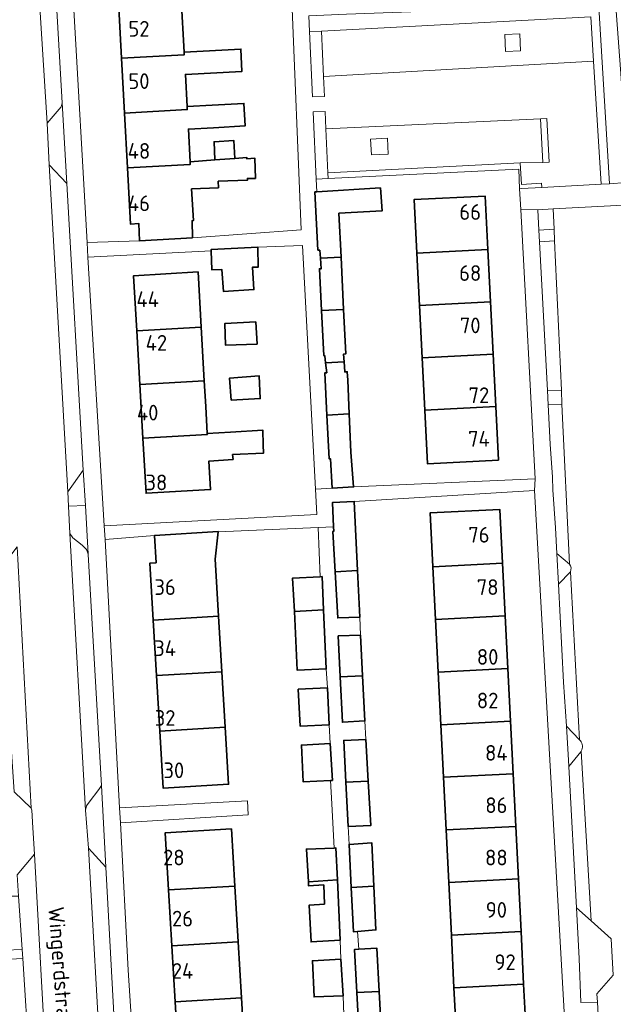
# Model space of a CAD drawing. Header units: metres. Extents: x 245598 to 248629, y 478632 to 481821.
# Tile 30 of 122: x 247227 to 247295, y 479365 to 479478. Entities that reach past the tile are written whole.
import ezdxf
from ezdxf.enums import TextEntityAlignment as Align

# ---------------------------------------------------------------- set-up
doc = ezdxf.new("R2010")
doc.units = ezdxf.units.M
for name, color, linetype, lineweight in [('B-XX-GR-GROENVOORZIENING-GV', 80, 'Continuous', 18), ('B-XX-OG-BEBOUWING-GV', 7, 'Continuous', 35), ('B-XX-OG-BEBOUWING-T18', 10, 'Continuous', 18), ('B-XX-OG-TERREIN_ERF-GV', 7, 'Continuous', 18), ('B-XX-OG-TOPOGRAFIE-T18', 10, 'Continuous', 18), ('B-XX-VH-VERHARDING_OPEN-GV', 252, 'Continuous', 18)]:
    doc.layers.add(name, color=color, linetype=linetype, lineweight=lineweight)
doc.styles.add('NLCS-ISO-M-T18', font='NLCS-ISO.ttf', dxfattribs={"height": 1.8})

msp = doc.modelspace()

# ---------------------------------------------------------------- linework, layer by layer
at = {"layer": 'B-XX-GR-GROENVOORZIENING-GV'}
for points in [[(247260.581, 479476.674), (247260.914, 479469.195), (247262.277, 479469.255), (247262.176, 479471.523), (247261.945, 479476.735)], [(247283.066, 479474.385), (247284.777, 479474.46), (247284.69, 479476.44), (247282.98, 479476.366)], [(247232.744, 479459.278), (247232.189, 479468.511), (247232.067, 479468.067), (247230.489, 479466.2), (247230.689, 479461.411)], [(247262.667, 479460.471), (247262.443, 479465.517), (247262.353, 479467.535), (247260.991, 479467.475), (247261.333, 479459.778), (247262.698, 479459.845)], [(247287.079, 479466.686), (247287.348, 479461.679), (247288.066, 479461.718), (247287.798, 479466.725)], [(247269.504, 479464.449), (247267.578, 479464.358), (247267.662, 479462.552), (247269.589, 479462.642)], [(247262.667, 479460.471), (247262.698, 479459.845), (247284.567, 479460.911), (247284.667, 479458.667), (247284.878, 479458.678), (247287.23, 479458.807), (247287.186, 479459.295), (247284.881, 479459.163), (247284.732, 479461.62)], [(247286.961, 479452.572), (247288.681, 479452.696), (247288.619, 479454.051), (247286.889, 479453.927)], [(247287.941, 479433.895), (247289.528, 479433.971), (247289.47, 479435.595), (247287.856, 479435.526)], [(247234.611, 479426.389), (247232.833, 479423.933), (247232.914, 479422.281), (247234.85, 479422.338)], [(247232.914, 479422.281), (247233.067, 479419.133), (247233.4, 479418.667), (247234.5, 479417.811), (247234.967, 479417.311), (247235.178, 479416.778), (247234.85, 479422.338)], [(247234.867, 479387.433), (247235.2, 479383.067), (247237.189, 479380.889), (247236.712, 479390.267), (247236.411, 479389.8), (247235.3, 479388.367), (247234.967, 479387.933)], [(247227.2, 479377.56), (247226.23, 479377.58), (247226.17, 479378.27), (247221.3, 479377.83), (247221.72, 479371.23), (247227.594, 479371.45)], [(247291.673, 479365.383), (247293.59, 479365.426), (247293.534, 479366.392), (247295.417, 479368.521), (247295.169, 479372.683), (247292.864, 479374.74), (247291.184, 479376.239), (247291.5, 479370.422)], [(247227.66, 479370.43), (247221.8, 479370.13), (247222.67, 479353.57), (247228.597, 479353.862), (247228.4, 479358.98)]]:
    msp.add_lwpolyline(points, close=True, dxfattribs=at)
for points in [[(247290.402, 479415.649), (247288.935, 479416.839), (247289.123, 479413.321)], [(247289.123, 479413.321), (247290.497, 479414.753)], [(247291.653, 479395.388), (247291.546, 479395.498), (247290.029, 479397.064), (247290.267, 479393.156), (247290.305, 479392.447)], [(247290.305, 479392.447), (247291.673, 479394.1), (247291.735, 479394.195)]]:
    msp.add_lwpolyline(points, dxfattribs=at)
for points in [[(247290.497, 479414.753, 0.2617087), (247290.402, 479415.649)], [(247291.735, 479394.195, 0.3066668), (247291.653, 479395.388)]]:
    msp.add_lwpolyline(points, format="xyb", dxfattribs=at)
at = {"layer": 'B-XX-OG-BEBOUWING-GV'}
for points in [[(247246.189, 479474.322), (247245.853, 479480.475), (247238.637, 479480.08), (247238.989, 479473.639), (247246.205, 479474.033)], [(247238.989, 479473.639), (247239.333, 479467.347), (247246.549, 479467.741), (247246.531, 479468.075), (247246.328, 479471.779), (247252.811, 479472.111), (247252.7, 479474.667), (247246.189, 479474.322), (247246.205, 479474.033)], [(247249.567, 479465.656), (247253.189, 479465.889), (247253.044, 479468.456), (247249.411, 479468.233), (247246.531, 479468.075), (247246.549, 479467.741), (247239.333, 479467.347), (247239.677, 479461.055), (247246.893, 479461.45), (247246.877, 479461.75), (247246.672, 479465.497)], [(247249.711, 479461.967), (247252.011, 479462.133), (247251.889, 479464.189), (247249.611, 479464.056)], [(247247.133, 479453.022), (247247.095, 479455), (247247.245, 479455.008), (247247.046, 479458.645), (247250.111, 479458.789), (247250.089, 479459.533), (247253.444, 479459.633), (247253.444, 479459.856), (247254.367, 479459.856), (247254.311, 479462.156), (247253.389, 479462.089), (247253.389, 479462.233), (247252.011, 479462.133), (247249.711, 479461.967), (247246.877, 479461.75), (247246.893, 479461.45), (247239.677, 479461.055), (247240.029, 479454.614), (247240.998, 479454.667), (247241.078, 479452.678)], [(247261.81, 479450.709), (247264.183, 479450.83), (247263.933, 479455.856), (247268.889, 479456.133), (247268.7, 479458.767), (247261.4, 479458.322), (247261.189, 479458.311), (247261.533, 479451.633), (247261.744, 479451.611)], [(247281.015, 479451.686), (247280.703, 479457.829), (247272.562, 479457.416), (247272.874, 479451.272)], [(247249.294, 479451.567), (247249.378, 479449.356), (247250.511, 479449.4), (247250.689, 479446.9), (247254.189, 479447.1), (247254.033, 479449.689), (247254.689, 479449.689), (247254.644, 479451.956), (247254.644, 479451.967), (247249.289, 479451.711)], [(247272.874, 479451.272), (247273.179, 479445.279), (247281.32, 479445.693), (247281.015, 479451.686)], [(247264.183, 479450.83), (247261.81, 479450.709), (247261.9, 479449.467), (247261.7, 479449.489), (247261.941, 479444.707), (247264.481, 479444.837)], [(247248.138, 479442.816), (247247.774, 479449.125), (247240.385, 479448.699), (247240.749, 479442.389)], [(247281.625, 479439.699), (247281.32, 479445.693), (247273.179, 479445.279), (247273.484, 479439.285)], [(247262.418, 479438.722), (247264.524, 479438.829), (247264.467, 479439.711), (247264.733, 479439.756), (247264.481, 479444.837), (247261.941, 479444.707), (247262.2, 479439.556), (247262.333, 479439.5)], [(247240.749, 479442.389), (247241.105, 479436.23), (247248.494, 479436.656), (247248.138, 479442.816)], [(247254.4, 479443.411), (247250.844, 479443.211), (247250.944, 479440.733), (247254.544, 479440.856)], [(247273.484, 479439.285), (247273.789, 479433.292), (247281.93, 479433.706), (247281.625, 479439.699)], [(247265.116, 479432.851), (247264.944, 479436.733), (247264.889, 479437.689), (247264.6, 479437.667), (247264.524, 479438.829), (247262.418, 479438.722), (247262.544, 479437.567), (247262.311, 479437.556), (247262.567, 479432.721)], [(247251.567, 479434.433), (247254.911, 479434.611), (247254.8, 479437.211), (247251.375, 479436.95)], [(247248.665, 479433.698), (247248.494, 479436.656), (247241.105, 479436.23), (247241.461, 479430.07), (247248.85, 479430.496), (247248.844, 479430.598)], [(247273.789, 479433.292), (247274.101, 479427.149), (247282.242, 479427.563), (247281.93, 479433.706)], [(247263.167, 479424.356), (247265.622, 479424.478), (247265.311, 479428.456), (247265.116, 479432.851), (247262.567, 479432.721), (247262.833, 479427.689), (247262.989, 479427.689)], [(247251.5, 479430.756), (247248.844, 479430.598), (247248.85, 479430.496), (247241.461, 479430.07), (247241.825, 479423.76), (247249.214, 479424.187), (247249.025, 479427.455), (247251.789, 479427.633), (247251.744, 479428.2), (247255.289, 479428.356), (247255.267, 479429.3), (247255.228, 479430.978)], [(247265.7, 479422.833), (247263.189, 479422.689), (247263.319, 479419.92), (247263.344, 479419.4), (247263.244, 479419.389), (247263.509, 479414.76), (247266.085, 479414.89)], [(247282.698, 479415.728), (247282.386, 479421.909), (247274.394, 479421.506), (247274.706, 479415.325)], [(247250.088, 479419.356), (247250.089, 479419.367), (247242.8, 479418.922), (247242.968, 479415.788), (247242.24, 479415.745), (247242.628, 479409.224), (247250.14, 479409.671), (247249.752, 479416.191)], [(247283.002, 479409.697), (247282.698, 479415.728), (247274.706, 479415.325), (247275.01, 479409.294)], [(247263.509, 479414.76), (247263.811, 479409.467), (247266.344, 479409.556), (247266.085, 479414.89)], [(247258.827, 479410.188), (247262.172, 479410.387), (247262, 479414.2), (247261.778, 479414.189), (247258.633, 479414.033)], [(247262.172, 479410.387), (247258.827, 479410.188), (247259.167, 479403.467), (247262.478, 479403.622)], [(247242.628, 479409.224), (247243.006, 479402.853), (247250.519, 479403.299), (247250.14, 479409.671)], [(247283.306, 479403.666), (247283.002, 479409.697), (247275.01, 479409.294), (247275.314, 479403.263)], [(247264.094, 479402.697), (247266.653, 479402.826), (247266.411, 479407.478), (247263.867, 479407.411)], [(247250.898, 479396.928), (247250.519, 479403.299), (247243.006, 479402.853), (247243.385, 479396.481)], [(247283.611, 479397.635), (247283.306, 479403.666), (247275.314, 479403.263), (247275.619, 479397.232)], [(247266.653, 479402.826), (247264.094, 479402.697), (247264.344, 479397.511), (247266.922, 479397.656)], [(247262.622, 479401.467), (247259.267, 479401.289), (247259.511, 479397.056), (247262.822, 479397.222)], [(247275.619, 479397.232), (247275.923, 479391.201), (247283.915, 479391.605), (247283.611, 479397.635)], [(247250.898, 479396.928), (247243.385, 479396.481), (247243.773, 479389.96), (247251.286, 479390.407)], [(247267.296, 479390.765), (247267.022, 479395.533), (247264.5, 479395.433), (247264.748, 479390.636)], [(247262.989, 479390.824), (247263.189, 479390.833), (247262.944, 479395.056), (247259.633, 479394.9), (247259.833, 479390.689)], [(247267.296, 479390.765), (247264.748, 479390.636), (247265.011, 479385.556), (247267.589, 479385.667)], [(247275.923, 479391.201), (247276.227, 479385.17), (247284.219, 479385.574), (247283.915, 479391.605)], [(247251.99, 479378.732), (247251.6, 479385.29), (247244.012, 479384.839), (247244.402, 479378.281)], [(247284.524, 479379.543), (247284.219, 479385.574), (247276.227, 479385.17), (247276.532, 479379.139)], [(247260.438, 479379.234), (247263.762, 479379.432), (247263.589, 479383.1), (247263.378, 479383.089), (247260.211, 479382.967)], [(247265.122, 479383.511), (247265.111, 479383.511), (247265.357, 479378.574), (247267.949, 479378.705), (247267.711, 479383.689)], [(247264.089, 479372.522), (247263.762, 479379.432), (247260.438, 479379.234), (247260.467, 479378.756), (247262.2, 479378.856), (247262.267, 479376.667), (247260.544, 479376.556), (247260.744, 479372.333)], [(247276.532, 479379.139), (247276.836, 479373.108), (247284.828, 479373.512), (247284.524, 479379.543)], [(247244.402, 479378.281), (247244.783, 479371.872), (247252.371, 479372.323), (247251.99, 479378.732)], [(247267.949, 479378.705), (247265.357, 479378.574), (247265.611, 479373.489), (247266.089, 479373.528), (247268.189, 479373.7)], [(247276.836, 479373.108), (247277.14, 479367.078), (247285.132, 479367.481), (247284.828, 479373.512)], [(247245.163, 479365.463), (247252.752, 479365.914), (247252.371, 479372.323), (247244.783, 479371.872)], [(247266, 479366.516), (247268.567, 479366.646), (247268.3, 479371.611), (247266.222, 479371.489), (247265.733, 479371.467)], [(247264.411, 479366.167), (247264.178, 479370.333), (247260.9, 479370.167), (247261.089, 479366.033)], [(247285.132, 479367.481), (247277.14, 479367.078), (247277.452, 479360.898), (247274.989, 479360.811), (247275.133, 479357.656), (247282.289, 479358), (247282.097, 479361.132), (247285.444, 479361.3)], [(247245.163, 479365.463), (247245.553, 479358.905), (247253.142, 479359.356), (247252.752, 479365.914)], [(247268.567, 479366.646), (247266, 479366.516), (247266.267, 479361.567), (247268.833, 479361.711)]]:
    msp.add_lwpolyline(points, close=True, dxfattribs=at)
at = {"layer": 'B-XX-OG-TERREIN_ERF-GV'}
for points in [[(247245.853, 479480.475), (247246.189, 479474.322), (247252.7, 479474.667), (247252.811, 479472.111), (247246.328, 479471.779), (247246.531, 479468.075), (247249.411, 479468.233), (247253.044, 479468.456), (247253.189, 479465.889), (247249.567, 479465.656), (247246.672, 479465.497), (247246.877, 479461.75), (247249.711, 479461.967), (247249.611, 479464.056), (247251.889, 479464.189), (247252.011, 479462.133), (247253.389, 479462.233), (247253.389, 479462.089), (247254.311, 479462.156), (247254.367, 479459.856), (247253.444, 479459.856), (247253.444, 479459.633), (247250.089, 479459.533), (247250.111, 479458.789), (247247.046, 479458.645), (247247.245, 479455.008), (247247.095, 479455), (247247.133, 479453.022), (247259.6, 479453.967), (247258.489, 479481.2)], [(247277.452, 479360.898), (247277.14, 479367.078), (247276.836, 479373.108), (247276.532, 479379.139), (247276.227, 479385.17), (247275.923, 479391.201), (247275.619, 479397.232), (247275.314, 479403.263), (247275.01, 479409.294), (247274.706, 479415.325), (247274.394, 479421.506), (247282.386, 479421.909), (247282.698, 479415.728), (247283.002, 479409.697), (247283.306, 479403.666), (247283.611, 479397.635), (247283.915, 479391.605), (247284.219, 479385.574), (247284.524, 479379.543), (247284.828, 479373.512), (247285.132, 479367.481), (247285.444, 479361.3)], [(247264.489, 479363.956), (247264.411, 479366.167), (247261.089, 479366.033), (247260.9, 479370.167), (247264.178, 479370.333), (247264.089, 479372.522), (247260.744, 479372.333), (247260.544, 479376.556), (247262.267, 479376.667), (247262.2, 479378.856), (247260.467, 479378.756), (247260.438, 479379.234), (247260.211, 479382.967), (247263.378, 479383.089), (247263.122, 479388.156), (247262.989, 479390.824), (247259.833, 479390.689), (247259.633, 479394.9), (247262.944, 479395.056), (247262.822, 479397.222), (247259.511, 479397.056), (247259.267, 479401.289), (247262.622, 479401.467), (247262.478, 479403.622), (247259.167, 479403.467), (247258.827, 479410.188), (247258.633, 479414.033), (247261.778, 479414.189), (247261.578, 479419.833), (247250.088, 479419.356), (247249.752, 479416.191), (247250.14, 479409.671), (247250.519, 479403.299), (247250.898, 479396.928), (247251.286, 479390.407), (247243.773, 479389.96), (247243.385, 479396.481), (247243.006, 479402.853), (247242.628, 479409.224), (247242.24, 479415.745), (247242.968, 479415.788), (247242.8, 479418.922), (247237.133, 479418.467), (247238.775, 479387.688), (247253.444, 479388.511), (247253.511, 479386.889), (247238.867, 479385.967), (247239.767, 479369.089), (247240.767, 479353.756)]]:
    msp.add_lwpolyline(points, dxfattribs=at)
for points in [[(247239.333, 479467.347), (247238.989, 479473.639), (247238.637, 479480.08), (247233.5, 479479.867), (247235.044, 479452.487), (247241.078, 479452.678), (247240.998, 479454.667), (247240.029, 479454.614), (247239.677, 479461.055)], [(247265.116, 479432.851), (247265.311, 479428.456), (247265.622, 479424.478), (247286.467, 479425.411), (247284.796, 479456.28), (247284.667, 479458.667), (247284.567, 479460.911), (247262.698, 479459.845), (247261.333, 479459.778), (247261.4, 479458.322), (247268.7, 479458.767), (247268.889, 479456.133), (247263.933, 479455.856), (247264.183, 479450.83), (247264.481, 479444.837), (247264.733, 479439.756), (247264.467, 479439.711), (247264.524, 479438.829), (247264.6, 479437.667), (247264.889, 479437.689), (247264.944, 479436.733)], [(247281.32, 479445.693), (247281.625, 479439.699), (247281.93, 479433.706), (247282.242, 479427.563), (247274.101, 479427.149), (247273.789, 479433.292), (247273.484, 479439.285), (247273.179, 479445.279), (247272.874, 479451.272), (247272.562, 479457.416), (247280.703, 479457.829), (247281.015, 479451.686)], [(247249.378, 479449.356), (247249.294, 479451.567), (247235.133, 479450.833), (247237.011, 479420.033), (247261.4, 479421.333), (247261.244, 479424.238), (247259.744, 479452.167), (247254.644, 479451.956), (247254.689, 479449.689), (247254.033, 479449.689), (247254.189, 479447.1), (247250.689, 479446.9), (247250.511, 479449.4)], [(247248.844, 479430.598), (247251.5, 479430.756), (247255.228, 479430.978), (247255.267, 479429.3), (247255.289, 479428.356), (247251.744, 479428.2), (247251.789, 479427.633), (247249.025, 479427.455), (247249.214, 479424.187), (247241.825, 479423.76), (247241.461, 479430.07), (247241.105, 479436.23), (247240.749, 479442.389), (247240.385, 479448.699), (247247.774, 479449.125), (247248.138, 479442.816), (247248.494, 479436.656), (247248.665, 479433.698)], [(247254.4, 479443.411), (247254.544, 479440.856), (247250.944, 479440.733), (247250.844, 479443.211)], [(247251.375, 479436.95), (247254.8, 479437.211), (247254.911, 479434.611), (247251.567, 479434.433)], [(247266.089, 479373.528), (247266.222, 479371.489), (247268.3, 479371.611), (247268.567, 479366.646), (247268.833, 479361.711), (247266.267, 479361.567), (247266.837, 479355.011), (247290.244, 479356.267), (247286.389, 479424.067), (247265.7, 479422.833), (247266.085, 479414.89), (247266.344, 479409.556), (247266.411, 479407.478), (247266.653, 479402.826), (247266.922, 479397.656), (247267.022, 479395.533), (247267.296, 479390.765), (247267.589, 479385.667), (247265.011, 479385.556), (247265.122, 479383.511), (247267.711, 479383.689), (247267.949, 479378.705), (247268.189, 479373.7)], [(247244.783, 479371.872), (247244.402, 479378.281), (247244.012, 479384.839), (247251.6, 479385.29), (247251.99, 479378.732), (247252.371, 479372.323), (247252.752, 479365.914), (247253.142, 479359.356), (247245.553, 479358.905), (247245.163, 479365.463)]]:
    msp.add_lwpolyline(points, close=True, dxfattribs=at)
at = {"layer": 'B-XX-VH-VERHARDING_OPEN-GV'}
for points in [[(247294.986, 479459.233), (247296.844, 479459.4), (247296.633, 479466.1), (247296.322, 479471.356), (247296.333, 479471.356), (247295.444, 479483.2), (247295.111, 479485.156), (247294.332, 479500), (247293.844, 479509.289), (247291.9, 479509.189), (247292.469, 479500), (247293.7, 479480.122)], [(247230.489, 479466.2), (247232.067, 479468.067), (247232.189, 479468.511), (247230.511, 479497.7), (247230.522, 479497.422), (247228.411, 479498.867)], [(247293.7, 479480.122), (247283.567, 479479.611), (247274.311, 479479.033), (247264.8, 479478.689), (247260.5, 479478.5), (247260.581, 479476.674), (247261.945, 479476.735), (247292.831, 479478.373), (247293.15, 479473.275), (247294.033, 479459.181), (247294.986, 479459.233)], [(247261.945, 479476.735), (247262.176, 479471.523), (247293.15, 479473.275), (247292.831, 479478.373)], [(247283.066, 479474.385), (247282.98, 479476.366), (247284.69, 479476.44), (247284.777, 479474.46)], [(247262.443, 479465.517), (247262.667, 479460.471), (247284.732, 479461.62), (247287.348, 479461.679), (247287.079, 479466.686)], [(247269.504, 479464.449), (247269.589, 479462.642), (247267.662, 479462.552), (247267.578, 479464.358)], [(247296.844, 479459.4), (247294.986, 479459.233), (247294.033, 479459.181), (247287.23, 479458.807), (247284.878, 479458.678), (247284.667, 479458.667), (247284.796, 479456.28), (247286.767, 479456.256), (247288.513, 479456.347), (247309.744, 479457.456), (247332.842, 479458.737), (247361.6, 479460.333), (247368.547, 479460.724), (247372.584, 479460.952), (247373.84, 479461.023), (247382.905, 479461.534), (247384.656, 479461.633), (247386.3, 479463.989), (247379.556, 479463.567), (247377.567, 479463.856)], [(247232.744, 479459.278), (247230.689, 479461.411), (247232.833, 479423.933), (247234.611, 479426.389)], [(247288.619, 479454.051), (247288.513, 479456.347), (247286.767, 479456.256), (247286.889, 479453.927)], [(247288.681, 479452.696), (247286.961, 479452.572), (247287.856, 479435.526), (247289.47, 479435.595)], [(247288.778, 479419.778), (247288.935, 479416.839), (247290.402, 479415.649), (247289.528, 479433.971), (247287.941, 479433.895), (247288.178, 479429.389), (247288.444, 479425.6), (247288.489, 479424.167)], [(247261.244, 479424.238), (247261.4, 479421.333), (247237.011, 479420.033), (247237.133, 479418.467), (247242.8, 479418.922), (247250.089, 479419.367), (247250.088, 479419.356), (247261.578, 479419.833), (247263.319, 479419.92), (247263.189, 479422.689), (247265.7, 479422.833), (247286.389, 479424.067), (247286.467, 479425.411), (247265.622, 479424.478), (247263.167, 479424.356)], [(247234.867, 479387.433), (247234.967, 479387.933), (247235.3, 479388.367), (247236.411, 479389.8), (247236.712, 479390.267), (247236.711, 479390.278), (247235.189, 479416.733), (247235.178, 479416.778), (247234.967, 479417.311), (247234.5, 479417.811), (247233.4, 479418.667), (247233.067, 479419.133)], [(247225.28, 479415.3), (247225.08, 479414.27), (247225.835, 479402.55), (247225.9, 479401.54), (247226.67, 479389.53), (247228.62, 479387.65), (247227.02, 479417.63)], [(247290.497, 479414.753), (247289.123, 479413.321), (247289.722, 479402.1), (247289.722, 479402.089), (247290.029, 479397.064), (247291.546, 479395.498)], [(247291.735, 479394.195), (247291.673, 479394.1), (247290.305, 479392.447), (247291.184, 479376.239), (247292.864, 479374.74)], [(247238.775, 479387.688), (247238.867, 479385.967), (247253.511, 479386.889), (247253.444, 479388.511)], [(247236.711, 479356.633), (247237.011, 479357.189), (247238.402, 479359.136), (247238.4, 479359.167), (247237.189, 479380.889), (247235.2, 479383.067)], [(247227.66, 479370.43), (247228.4, 479358.98), (247228.7, 479358.23), (247230.43, 479356.7), (247229, 479382.4), (247227.04, 479380.01), (247227.2, 479377.56), (247227.594, 479371.45)]]:
    msp.add_lwpolyline(points, close=True, dxfattribs=at)
for points in [[(247236.711, 479356.633), (247235.2, 479383.067), (247234.867, 479387.433), (247233.067, 479419.133), (247232.914, 479422.281), (247232.833, 479423.933), (247230.689, 479461.411), (247230.489, 479466.2), (247228.411, 479498.867)], [(247230.511, 479497.7), (247232.189, 479468.511), (247232.744, 479459.278), (247234.611, 479426.389), (247234.85, 479422.338), (247235.178, 479416.778), (247235.189, 479416.733), (247236.711, 479390.278), (247236.712, 479390.267), (247237.189, 479380.889), (247238.4, 479359.167)], [(247258.489, 479481.2), (247259.6, 479453.967), (247247.133, 479453.022), (247241.078, 479452.678), (247235.044, 479452.487), (247235.133, 479450.833), (247249.294, 479451.567), (247249.289, 479451.711), (247254.644, 479451.967), (247254.644, 479451.956), (247259.744, 479452.167), (247261.244, 479424.238), (247263.167, 479424.356), (247262.989, 479427.689), (247262.833, 479427.689), (247262.567, 479432.721), (247262.311, 479437.556), (247262.544, 479437.567), (247262.418, 479438.722), (247262.333, 479439.5), (247262.2, 479439.556), (247261.941, 479444.707), (247261.7, 479449.489), (247261.9, 479449.467), (247261.81, 479450.709), (247261.744, 479451.611), (247261.533, 479451.633), (247261.189, 479458.311), (247261.4, 479458.322), (247261.333, 479459.778), (247260.991, 479467.475), (247262.353, 479467.535), (247262.443, 479465.517), (247287.079, 479466.686), (247287.798, 479466.725), (247288.066, 479461.718), (247287.348, 479461.679), (247284.732, 479461.62), (247284.881, 479459.163), (247287.186, 479459.295), (247287.23, 479458.807), (247294.033, 479459.181), (247293.15, 479473.275), (247262.176, 479471.523), (247262.277, 479469.255), (247260.914, 479469.195), (247260.581, 479476.674), (247260.5, 479478.5)], [(247240.767, 479353.756), (247239.767, 479369.089), (247238.867, 479385.967), (247238.775, 479387.688), (247237.133, 479418.467), (247237.011, 479420.033), (247235.133, 479450.833), (247235.044, 479452.487), (247233.5, 479479.867)], [(247309.744, 479457.456), (247288.513, 479456.347), (247288.619, 479454.051), (247288.681, 479452.696), (247289.47, 479435.595), (247289.528, 479433.971), (247290.402, 479415.649)], [(247293.8, 479361.767), (247293.59, 479365.426), (247291.673, 479365.383), (247291.5, 479370.422), (247291.184, 479376.239), (247290.305, 479392.447), (247290.267, 479393.156), (247290.029, 479397.064), (247289.722, 479402.089), (247289.722, 479402.1), (247289.123, 479413.321), (247288.935, 479416.839), (247288.778, 479419.778), (247288.489, 479424.167), (247288.444, 479425.6), (247288.178, 479429.389), (247287.941, 479433.895), (247287.856, 479435.526), (247286.961, 479452.572), (247286.889, 479453.927), (247286.767, 479456.256), (247284.796, 479456.28), (247286.467, 479425.411), (247286.389, 479424.067), (247290.244, 479356.267)], [(247266.267, 479361.567), (247266, 479366.516), (247265.733, 479371.467), (247266.222, 479371.489), (247266.089, 479373.528), (247265.611, 479373.489), (247265.357, 479378.574), (247265.111, 479383.511), (247265.122, 479383.511), (247265.011, 479385.556), (247264.748, 479390.636), (247264.5, 479395.433), (247267.022, 479395.533), (247266.922, 479397.656), (247264.344, 479397.511), (247264.094, 479402.697), (247263.867, 479407.411), (247266.411, 479407.478), (247266.344, 479409.556), (247263.811, 479409.467), (247263.509, 479414.76), (247263.244, 479419.389), (247263.344, 479419.4), (247263.319, 479419.92), (247261.578, 479419.833), (247261.778, 479414.189), (247262, 479414.2), (247262.172, 479410.387), (247262.478, 479403.622), (247262.622, 479401.467), (247262.822, 479397.222), (247262.944, 479395.056), (247263.189, 479390.833), (247262.989, 479390.824), (247263.122, 479388.156), (247263.378, 479383.089), (247263.589, 479383.1), (247263.762, 479379.432), (247264.089, 479372.522), (247264.178, 479370.333), (247264.411, 479366.167), (247264.489, 479363.956)], [(247227.02, 479417.63), (247228.62, 479387.65), (247228.72, 479387.45), (247228.71, 479387.45), (247228.83, 479385.39), (247229, 479382.4), (247230.43, 479356.7)], [(247290.497, 479414.753), (247291.546, 479395.498), (247291.653, 479395.388)], [(247291.735, 479394.195), (247292.864, 479374.74), (247295.169, 479372.683), (247295.417, 479368.521), (247293.534, 479366.392)], [(247227.04, 479380.01), (247229, 479382.4), (247228.83, 479385.39), (247228.71, 479387.45), (247228.72, 479387.45), (247228.62, 479387.65), (247226.67, 479389.53)], [(247221.8, 479370.13), (247227.66, 479370.43), (247227.594, 479371.45), (247221.72, 479371.23)], [(247293.534, 479366.392), (247293.59, 479365.426), (247293.8, 479361.767), (247294, 479358.433), (247294.1, 479356.589), (247294.389, 479351.689), (247294.489, 479349.967), (247294.828, 479334.428)]]:
    msp.add_lwpolyline(points, dxfattribs=at)
for points in [[(247290.402, 479415.649, -0.2617087), (247290.497, 479414.753)], [(247291.653, 479395.388, -0.3066668), (247291.735, 479394.195)]]:
    msp.add_lwpolyline(points, format="xyb", dxfattribs=at)

# ---------------------------------------------------------------- texts
at = {"layer": 'B-XX-OG-BEBOUWING-T18', "style": 'NLCS-ISO-M-T18'}
for s, p in [('52', (247241, 479477)), ('50', (247241, 479471)), ('48', (247241, 479463)), ('46', (247241, 479457)), ('66', (247279, 479456)), ('68', (247279, 479449)), ('44', (247242, 479446)), ('70', (247279, 479443)), ('42', (247243, 479441)), ('72', (247280, 479435)), ('40', (247242, 479433)), ('74', (247280, 479430)), ('38', (247243, 479425)), ('76', (247280, 479419)), ('36', (247244, 479413)), ('78', (247281, 479413)), ('34', (247244, 479406)), ('80', (247281, 479405)), ('82', (247281, 479400)), ('32', (247244, 479398)), ('84', (247282, 479394)), ('30', (247245, 479392)), ('86', (247282, 479388)), ('28', (247245, 479382)), ('88', (247282, 479382)), ('90', (247282, 479376)), ('26', (247246, 479375)), ('92', (247283, 479370)), ('24', (247246, 479369))]:
    msp.add_text(s, height=1.8, dxfattribs=at).set_placement(p, align=Align.MIDDLE_CENTER)
at = {"layer": 'B-XX-OG-TOPOGRAFIE-T18', "style": 'NLCS-ISO-M-T18'}
msp.add_text('Wingerdstraat', height=1.8, rotation=274.4, dxfattribs=at).set_placement((247232.055, 479368.952), align=Align.MIDDLE_CENTER)

doc.saveas('drawing.dxf')
